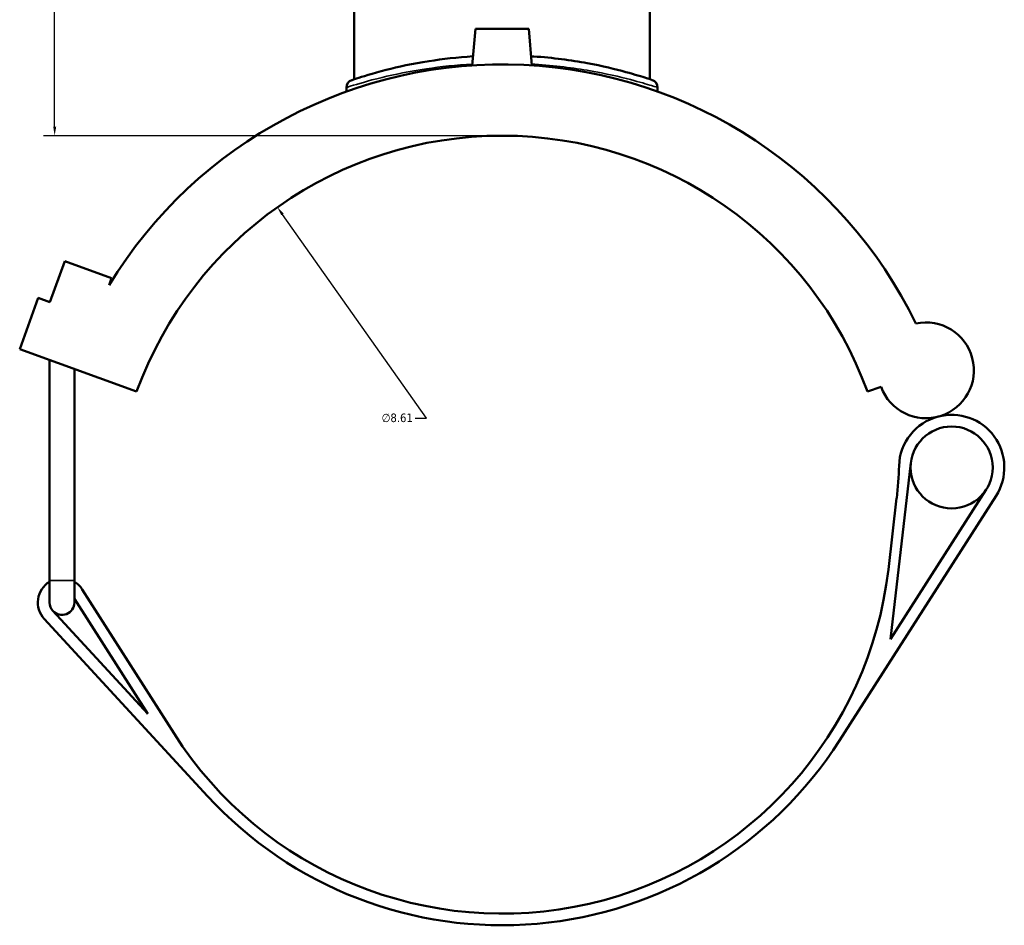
# Model space of a CAD drawing. Header units: inches. Extents: x -2 to 50.6, y -2.4 to 49.1.
# Tile 3 of 8: x 13.6 to 24.5, y 10.1 to 20.1. Entities that reach past the tile are written whole.
import ezdxf

# ---------------------------------------------------------------- set-up
doc = ezdxf.new("R2010")
doc.units = ezdxf.units.IN
doc.header["$MEASUREMENT"] = 0
for name, color, linetype, lineweight in [('Dimension (ANSI)', 7, 'Continuous', 25), ('Visible (ANSI)', 7, 'Continuous', 50), ('Visible Narrow (ANSI)', 7, 'Continuous', 35)]:
    doc.layers.add(name, color=color, linetype=linetype, lineweight=lineweight)
doc.styles.add('Note Text (ANSI)', font='tahoma.ttf')
doc.dimstyles.new('Default (ANSI)', dxfattribs={"dimtxt": 0.094488, "dimasz": 0.098425, "dimexe": 0.125, "dimexo": 0.0625, "dimgap": 0.031496, "dimtad": 0, "dimtih": 1, "dimtoh": 1, "dimrnd": 1e-08, "dimzin": 4, "dimdsep": 46, "dimtxsty": 'Note Text (ANSI)', "dimcen": 0.09, "dimdle": 0.393701, "dimclrd": 256, "dimclre": 256, "dimclrt": 5, "dimadec": 0, "dimazin": 1, "dimtfac": 1, "dimtofl": 0, "dimtmove": 0, "dimatfit": 3, "dimfxl": 1, "dimtolj": 1, "dimtzin": 4, "dimlwd": -1, "dimlwe": -1, "dimarcsym": 0})

# ---------------------------------------------------------------- blocks, each defined once
blk = doc.blocks.new('*D8')
at = {"layer": 'Defpoints', "color": 0, "transparency": 16777216}
for p in [(16.424, 18.019), (21.399, 10.992)]:
    blk.add_point(p, dxfattribs=at)
at = {"layer": 'Dimension (ANSI)', "transparency": 16777216}
for p, q in [((18.077, 15.684), (16.481, 17.939)), ((17.95, 15.684), (18.077, 15.684))]:
    blk.add_line(p, q, dxfattribs=at)
blk.add_solid([(16.495, 17.948), (16.468, 17.929), (16.424, 18.019)], dxfattribs=at)
at = {"layer": 'Dimension (ANSI)', "color": 5, "transparency": 16777216, "insert": (17.579, 15.735), "char_height": 0.0945, "attachment_point": 1, "style": 'Note Text (ANSI)'}
blk.add_mtext('\\A1;∅8.61', dxfattribs=at)
blk = doc.blocks.new('*D10')
at = {"layer": 'Defpoints', "color": 0, "transparency": 16777216}
for p in [(13.959, 25.78), (18.31, 25.78), (18.912, 18.81)]:
    blk.add_point(p, dxfattribs=at)
at = {"layer": 'Dimension (ANSI)', "transparency": 16777216}
for p, q in [((18.248, 25.78), (13.834, 25.78)), ((13.959, 25.682), (13.959, 22.376)), ((13.959, 18.909), (13.959, 22.215)), ((18.849, 18.81), (13.834, 18.81))]:
    blk.add_line(p, q, dxfattribs=at)
for points in [[(13.943, 25.682), (13.976, 25.682), (13.959, 25.78)], [(13.943, 18.909), (13.976, 18.909), (13.959, 18.81)]]:
    blk.add_solid(points, dxfattribs=at)
at = {"layer": 'Dimension (ANSI)', "color": 5, "transparency": 16777216, "insert": (13.838, 22.345), "char_height": 0.0945, "attachment_point": 1, "style": 'Note Text (ANSI)'}
blk.add_mtext('\\A1;6.97', dxfattribs=at)

msp = doc.modelspace()

# ---------------------------------------------------------------- linework, layer by layer
at = {"layer": 'Visible (ANSI)'}
for p, q in [((17.276, 19.435), (17.276, 20.196)), ((20.548, 19.435), (20.548, 20.196)), ((18.617, 19.991), (18.581, 19.588)), ((19.207, 19.991), (18.617, 19.991)), ((19.207, 19.991), (19.242, 19.588)), ((17.19, 19.344), (17.19, 19.299)), ((20.634, 19.344), (20.634, 19.299)), ((13.907, 16.968), (14.072, 17.421)), ((14.072, 17.421), (14.59, 17.233)), ((14.59, 17.233), (14.562, 17.157)), ((13.572, 16.449), (13.778, 17.015)), ((13.778, 17.015), (13.907, 16.968)), ((13.572, 16.449), (14.866, 15.978)), ((13.902, 13.887), (13.902, 16.329)), ((14.178, 13.887), (14.178, 16.228)), ((22.957, 15.978), (23.107, 16.032)), ((23.212, 13.237), (23.438, 15.19)), ((24.271, 14.893), (23.212, 13.237)), ((22.647, 12.115), (24.38, 14.823)), ((23.28, 14.798), (23.188, 14.009)), ((13.902, 13.887), (13.902, 13.644)), ((14.178, 13.644), (14.178, 13.887)), ((15.281, 12.193), (14.265, 13.788)), ((14.178, 13.684), (14.989, 12.41)), ((14.989, 12.41), (13.938, 13.551)), ((13.843, 13.463), (15.65, 11.502))]:
    msp.add_line(p, q, dxfattribs=at)
msp.add_circle((23.889, 15.138), 0.454, dxfattribs=at)
for centre, radius, start, end in [((18.912, 14.505), 5.094, 25.914, 148.6351), ((17.276, 19.344), 0.0861, 108.6809, 180), ((20.548, 19.344), 0.0861, 0, 71.3191), ((18.912, 14.505), 4.305, 20, 160), ((23.605, 16.213), 0.53, 200, 102.1064), ((23.889, 15.138), 0.583, 104.8062, 178.1539), ((23.889, 15.138), 0.583, 327.3837, 104.8062), ((19.004, 15.295), 4.305, 353.3773, 358.1539), ((18.912, 14.505), 4.305, 212.4912, 353.3773), ((14.04, 13.644), 0.267, 121.073, 222.639), ((14.04, 13.644), 0.267, 32.4912, 58.927), ((14.04, 13.644), 0.138, 180, 222.639), ((14.04, 13.644), 0.138, 222.639, 0), ((18.912, 14.505), 4.434, 222.639, 327.3837)]:
    msp.add_arc(centre, radius, start, end, dxfattribs=at)
for points, knots in [([(18.59, 19.689), (18.419, 19.678), (18.254, 19.659), (17.922, 19.607), (17.761, 19.572), (17.473, 19.498), (17.36, 19.462), (17.266, 19.431), (17.249, 19.425), (17.248, 19.425)], [20.754144, 20.754144, 20.754144, 20.754144, 22.076117, 22.076117, 23.663197, 23.663197, 25.539904, 25.539904, 26.580947, 26.580947, 26.580947, 26.580947]), ([(20.575, 19.425), (20.575, 19.425), (20.554, 19.433), (20.462, 19.463), (20.384, 19.487), (20.168, 19.546), (20.022, 19.582), (19.677, 19.645), (19.475, 19.673), (19.253, 19.688), (19.243, 19.688), (19.234, 19.689)], [13.290474, 13.290474, 13.290474, 13.290474, 14.464945, 14.464945, 15.829606, 15.829606, 17.393462, 17.393462, 19.043409, 19.043409, 19.117285, 19.117285, 19.117285, 19.117285])]:
    msp.add_open_spline(points, degree=3, knots=knots, dxfattribs=at)
at = {"layer": 'Visible Narrow (ANSI)'}
msp.add_line((13.904, 13.887), (14.176, 13.887), dxfattribs=at)
msp.add_arc((20.548, 19.344), 0.0861, 3.566, 67.7532, dxfattribs=at)
for points, knots in [([(17.19, 19.344), (17.19, 19.344), (17.208, 19.35), (17.305, 19.38), (17.423, 19.416), (17.72, 19.488), (17.887, 19.522), (18.232, 19.574), (18.405, 19.593), (18.583, 19.603)], [-26.580947, -26.580947, -26.580947, -26.580947, -25.539904, -25.539904, -23.663197, -23.663197, -22.076117, -22.076117, -20.744627, -20.744627, -20.744627, -20.744627]), ([(19.241, 19.603), (19.252, 19.603), (19.263, 19.602), (19.494, 19.587), (19.704, 19.56), (20.061, 19.498), (20.213, 19.463), (20.436, 19.404), (20.516, 19.38), (20.611, 19.351), (20.634, 19.344), (20.634, 19.344)], [-19.126802, -19.126802, -19.126802, -19.126802, -19.043409, -19.043409, -17.393462, -17.393462, -15.829606, -15.829606, -14.464945, -14.464945, -13.290474, -13.290474, -13.290474, -13.290474])]:
    msp.add_open_spline(points, degree=3, knots=knots, dxfattribs=at)

# ---------------------------------------------------------------- dimensions: what is measured, and where the dimension line sits
at = {"layer": 'Dimension (ANSI)'}
dim = msp.add_linear_dim(base=(13.959, 25.78), p1=(18.912, 18.81), p2=(18.31, 25.78), angle=90, dimstyle='Default (ANSI)', override={"dimgap": 0.031496, "dimdec": 2, "dimtol": 0, "dimlim": 0, "dimtp": 0, "dimtm": 0, "dimtdec": 2, "dimatfit": 1}, dxfattribs=at)
dim.commit()
dim.dimension.update_dxf_attribs({"geometry": '*D10', "text_midpoint": (13.959, 22.295), "dimtype": 160})
dim = msp.add_diameter_dim_2p(p1=(21.399, 10.992), p2=(16.424, 18.019), dimstyle='Default (ANSI)', override={"dimgap": 0.031496, "dimdec": 2, "dimlfac": 1, "dimtol": 0, "dimlim": 0, "dimtp": 0, "dimtm": 0, "dimtdec": 2}, dxfattribs=at)
dim.commit()
dim.dimension.update_dxf_attribs({"geometry": '*D8', "text_midpoint": (17.749, 15.684), "dimtype": 163})

doc.saveas('drawing.dxf')
